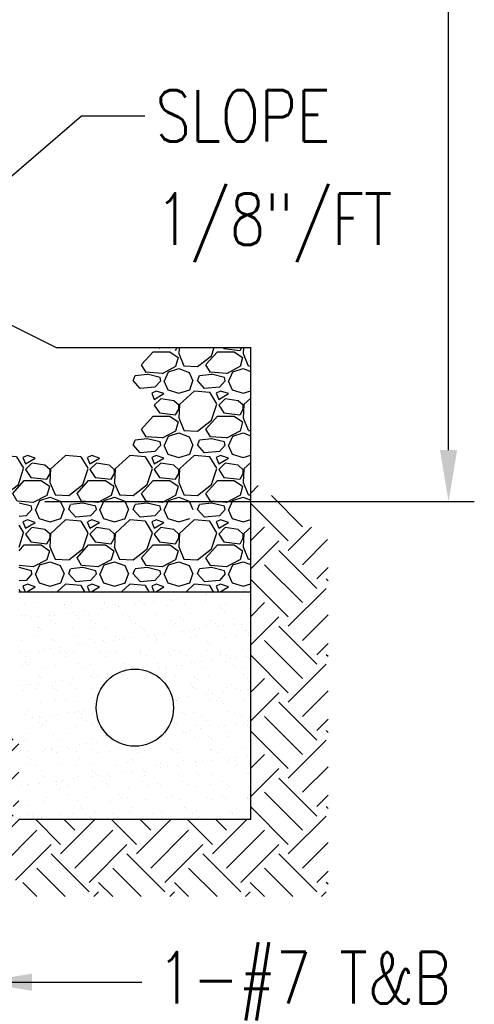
# Model space of a CAD drawing. Header units: inches. Extents: x -9715 to 32893, y -15613 to -1138.
# Tile 183 of 256: x 9309 to 9344, y -5851 to -5774. Entities that reach past the tile are written whole.
import ezdxf

# ---------------------------------------------------------------- set-up
doc = ezdxf.new("R2010")
doc.units = ezdxf.units.IN
doc.header["$MEASUREMENT"] = 0
doc.layers.get('0').update_dxf_attribs({"color": 252})
for name, color, linetype in [('S-ANNO-DIMS', 2, 'Continuous'), ('S-ANNO-TEXT', 2, 'Continuous'), ('S-WALL-PATT', 1, 'Continuous'), ('S-WALL-RTWL', 2, 'Continuous')]:
    doc.layers.add(name, color=color, linetype=linetype)
doc.styles.add('125', font='romans.shx', dxfattribs={"width": 0.8, "height": 2})

# ---------------------------------------------------------------- blocks, each defined once
blk = doc.blocks.new('*X182')
at = {"color": 0}
for p, q in [((2451.3, 1293.76), (2454, 1296.76)), ((2454, 1296.75), (2457.9, 1296.75)), ((2455.33, 1297.75), (2455.5, 1297.5)), ((2457.9, 1296.77), (2459.85, 1295.42)), ((2459.26, 1297.05), (2459.65, 1297.75)), ((2459.98, 1296.33), (2461.18, 1293.48)), ((2460.06, 1297.75), (2459.99, 1296.31)), ((2466.3, 1293.76), (2469, 1296.76)), ((2467.65, 1295.84), (2468.26, 1297.75)), ((2469, 1296.75), (2472.9, 1296.75)), ((2470.33, 1297.75), (2470.5, 1297.5)), ((2470.5, 1297.5), (2474.25, 1297.05)), ((2472.9, 1296.77), (2474.85, 1295.42)), ((2474.26, 1297.05), (2474.65, 1297.75)), ((2474.98, 1296.33), (2476.18, 1293.48)), ((2475.06, 1297.75), (2474.99, 1296.31)), ((2452.37, 1291.94), (2451.32, 1293.74)), ((2459.86, 1295.4), (2459.26, 1293.3)), ((2464.35, 1293.29), (2467.65, 1295.84)), ((2467.37, 1291.94), (2466.32, 1293.74)), ((2474.86, 1295.4), (2474.26, 1293.3)), ((2452.66, 1291.49), (2449.81, 1291.19)), ((2456.1, 1291.67), (2452.35, 1291.97)), ((2455.65, 1290.76), (2452.65, 1291.51)), ((2459.25, 1293.3), (2456.1, 1291.65)), ((2456.69, 1290), (2457.59, 1292.1)), ((2457.6, 1292.1), (2460, 1292.85)), ((2460, 1292.85), (2462.4, 1291.95)), ((2461.2, 1293.45), (2464.35, 1293.3)), ((2462.4, 1291.95), (2463.3, 1290)), ((2467.66, 1291.49), (2464.81, 1291.19)), ((2471.1, 1291.67), (2467.35, 1291.97)), ((2470.65, 1290.76), (2467.65, 1291.51)), ((2474.25, 1293.3), (2471.1, 1291.65)), ((2471.69, 1290), (2472.59, 1292.1)), ((2472.6, 1292.1), (2475, 1292.85)), ((2475, 1292.85), (2476.77, 1292.19)), ((2476.2, 1293.45), (2476.77, 1293.42)), ((2449.35, 1290), (2449.8, 1291.2)), ((2451, 1288.24), (2449.35, 1290.04)), ((2455.8, 1290.01), (2454.45, 1288.51)), ((2455.8, 1289.99), (2455.65, 1290.74)), ((2456.54, 1290), (2457.44, 1287.9)), ((2462.54, 1287.91), (2463.29, 1290.01)), ((2464.35, 1290), (2464.8, 1291.2)), ((2466, 1288.24), (2464.35, 1290.04)), ((2470.8, 1290.01), (2469.45, 1288.51)), ((2470.8, 1289.99), (2470.65, 1290.74)), ((2471.54, 1290), (2472.44, 1287.9)), ((2454.45, 1288.5), (2451, 1288.2)), ((2453.69, 1287.15), (2454.29, 1285.65)), ((2454.75, 1287.6), (2453.7, 1287.15)), ((2454.3, 1285.65), (2456.55, 1287)), ((2456.55, 1287), (2454.75, 1287.6)), ((2457.44, 1287.89), (2459.99, 1287.14)), ((2460, 1287.15), (2462.55, 1287.9)), ((2463.6, 1287.6), (2460.15, 1284.45)), ((2467.2, 1287.29), (2463.6, 1287.59)), ((2469.45, 1288.5), (2466, 1288.2)), ((2468.88, 1284.61), (2467.23, 1287.31)), ((2468.69, 1287.15), (2469.29, 1285.65)), ((2469.75, 1287.6), (2468.7, 1287.15)), ((2469.3, 1285.65), (2471.55, 1287)), ((2471.55, 1287), (2469.75, 1287.6)), ((2472.44, 1287.89), (2474.99, 1287.14)), ((2475, 1287.15), (2476.77, 1287.67)), ((2455.8, 1285.8), (2454.3, 1284.3)), ((2458.81, 1285.35), (2455.81, 1285.8)), ((2460.02, 1284.28), (2458.82, 1285.33)), ((2467.65, 1280.84), (2468.85, 1284.59)), ((2470.8, 1285.8), (2469.3, 1284.3)), ((2473.81, 1285.35), (2470.81, 1285.8)), ((2475.02, 1284.28), (2473.82, 1285.33)), ((2476.77, 1285.93), (2475.15, 1284.45)), ((2454.3, 1284.3), (2455.5, 1282.5)), ((2455.5, 1282.5), (2459.25, 1282.05)), ((2459.26, 1282.05), (2460.01, 1283.4)), ((2460.14, 1284.46), (2459.99, 1281.31)), ((2460, 1283.4), (2460, 1284.3)), ((2469.3, 1284.3), (2470.5, 1282.5)), ((2470.5, 1282.5), (2474.25, 1282.05)), ((2474.26, 1282.05), (2475.01, 1283.4)), ((2475.14, 1284.46), (2474.99, 1281.31)), ((2475, 1283.4), (2475, 1284.3)), ((2451.3, 1278.76), (2454, 1281.76)), ((2454, 1281.75), (2457.9, 1281.75)), ((2457.9, 1281.77), (2459.85, 1280.42)), ((2459.86, 1280.4), (2459.26, 1278.3)), ((2459.98, 1281.33), (2461.18, 1278.48)), ((2464.35, 1278.29), (2467.65, 1280.84)), ((2466.3, 1278.76), (2469, 1281.76)), ((2469, 1281.75), (2472.9, 1281.75)), ((2472.9, 1281.77), (2474.85, 1280.42)), ((2474.86, 1280.4), (2474.26, 1278.3)), ((2474.98, 1281.33), (2476.18, 1278.48)), ((2397.6, 1277.1), (2400, 1277.85)), ((2400, 1277.85), (2402.4, 1276.95)), ((2412.6, 1277.1), (2415, 1277.85)), ((2415, 1277.85), (2417.4, 1276.95)), ((2452.37, 1276.94), (2451.32, 1278.74)), ((2459.25, 1278.3), (2456.1, 1276.65)), ((2457.6, 1277.1), (2460, 1277.85)), ((2460, 1277.85), (2462.4, 1276.95)), ((2461.2, 1278.45), (2464.35, 1278.3)), ((2467.37, 1276.94), (2466.32, 1278.74)), ((2474.25, 1278.3), (2471.1, 1276.65)), ((2472.6, 1277.1), (2475, 1277.85)), ((2475, 1277.85), (2476.77, 1277.19)), ((2476.2, 1278.45), (2476.77, 1278.42)), ((2396.69, 1275), (2397.59, 1277.1)), ((2402.4, 1276.95), (2403.3, 1275)), ((2404.35, 1275), (2404.8, 1276.2)), ((2407.66, 1276.49), (2404.81, 1276.19)), ((2410.65, 1275.76), (2407.65, 1276.51)), ((2410.8, 1274.99), (2410.65, 1275.74)), ((2411.69, 1275), (2412.59, 1277.1)), ((2417.4, 1276.95), (2418.3, 1275)), ((2449.35, 1275), (2449.8, 1276.2)), ((2452.66, 1276.49), (2449.81, 1276.19)), ((2456.1, 1276.67), (2452.35, 1276.97)), ((2455.65, 1275.76), (2452.65, 1276.51)), ((2455.8, 1274.99), (2455.65, 1275.74)), ((2456.69, 1275), (2457.59, 1277.1)), ((2462.4, 1276.95), (2463.3, 1275)), ((2464.35, 1275), (2464.8, 1276.2)), ((2467.66, 1276.49), (2464.81, 1276.19)), ((2471.1, 1276.67), (2467.35, 1276.97)), ((2470.65, 1275.76), (2467.65, 1276.51)), ((2470.8, 1274.99), (2470.65, 1275.74)), ((2471.69, 1275), (2472.59, 1277.1)), ((2396.54, 1275), (2397.44, 1272.9)), ((2402.54, 1272.91), (2403.29, 1275.01)), ((2406, 1273.23), (2404.35, 1275.03)), ((2409.45, 1273.5), (2406, 1273.2)), ((2410.8, 1275.01), (2409.45, 1273.51)), ((2411.54, 1275), (2412.44, 1272.9)), ((2417.54, 1272.91), (2418.29, 1275.01)), ((2451, 1273.24), (2449.35, 1275.04)), ((2454.45, 1273.5), (2451, 1273.2)), ((2455.8, 1275.01), (2454.45, 1273.51)), ((2456.54, 1275), (2457.44, 1272.9)), ((2462.54, 1272.91), (2463.29, 1275.01)), ((2466, 1273.24), (2464.35, 1275.04)), ((2469.45, 1273.5), (2466, 1273.2)), ((2470.8, 1275.01), (2469.45, 1273.51)), ((2471.54, 1275), (2472.44, 1272.9)), ((2395.8, 1270.8), (2394.3, 1269.3)), ((2398.81, 1270.35), (2395.81, 1270.8)), ((2397.44, 1272.89), (2399.99, 1272.14)), ((2400, 1272.15), (2402.55, 1272.9)), ((2403.6, 1272.6), (2400.15, 1269.45)), ((2407.2, 1272.29), (2403.6, 1272.59)), ((2408.88, 1269.61), (2407.23, 1272.31)), ((2408.69, 1272.15), (2409.29, 1270.65)), ((2409.75, 1272.6), (2408.7, 1272.15)), ((2409.3, 1270.65), (2411.55, 1272)), ((2410.8, 1270.8), (2409.3, 1269.3)), ((2411.55, 1272), (2409.75, 1272.6)), ((2413.81, 1270.35), (2410.81, 1270.8)), ((2412.44, 1272.89), (2414.99, 1272.14)), ((2415, 1272.15), (2417.55, 1272.9)), ((2418.6, 1272.6), (2415.15, 1269.45)), ((2422.2, 1272.29), (2418.6, 1272.59)), ((2423.88, 1269.61), (2422.23, 1272.31)), ((2423.69, 1272.15), (2424.29, 1270.65)), ((2424.75, 1272.6), (2423.7, 1272.15)), ((2424.3, 1270.65), (2426.55, 1272)), ((2425.8, 1270.8), (2424.3, 1269.3)), ((2426.55, 1272), (2424.75, 1272.6)), ((2428.81, 1270.35), (2425.81, 1270.8)), ((2433.6, 1272.6), (2430.15, 1269.45)), ((2437.2, 1272.29), (2433.6, 1272.59)), ((2438.88, 1269.61), (2437.23, 1272.31)), ((2438.69, 1272.15), (2439.29, 1270.65)), ((2439.75, 1272.6), (2438.7, 1272.15)), ((2439.3, 1270.65), (2441.55, 1272)), ((2440.8, 1270.8), (2439.3, 1269.3)), ((2441.55, 1272), (2439.75, 1272.6)), ((2443.81, 1270.35), (2440.81, 1270.8)), ((2448.6, 1272.6), (2445.15, 1269.45)), ((2452.2, 1272.29), (2448.6, 1272.59)), ((2453.88, 1269.61), (2452.23, 1272.31)), ((2453.69, 1272.15), (2454.29, 1270.65)), ((2454.75, 1272.6), (2453.7, 1272.15)), ((2454.3, 1270.65), (2456.55, 1272)), ((2455.8, 1270.8), (2454.3, 1269.3)), ((2456.55, 1272), (2454.75, 1272.6)), ((2458.81, 1270.35), (2455.81, 1270.8)), ((2457.44, 1272.89), (2459.99, 1272.14)), ((2460, 1272.15), (2462.55, 1272.9)), ((2463.6, 1272.6), (2460.15, 1269.45)), ((2467.2, 1272.29), (2463.6, 1272.59)), ((2468.88, 1269.61), (2467.23, 1272.31)), ((2468.69, 1272.15), (2469.29, 1270.65)), ((2469.75, 1272.6), (2468.7, 1272.15)), ((2469.3, 1270.65), (2471.55, 1272)), ((2470.8, 1270.8), (2469.3, 1269.3)), ((2471.55, 1272), (2469.75, 1272.6)), ((2473.81, 1270.35), (2470.81, 1270.8)), ((2472.44, 1272.89), (2474.99, 1272.14)), ((2475, 1272.15), (2476.77, 1272.67)), ((2476.77, 1270.93), (2475.15, 1269.45)), ((2394.3, 1269.3), (2395.5, 1267.5)), ((2400.02, 1269.28), (2398.82, 1270.33)), ((2400.14, 1269.46), (2399.99, 1266.31)), ((2400, 1268.4), (2400, 1269.3)), ((2407.65, 1265.84), (2408.85, 1269.59)), ((2409.3, 1269.3), (2410.5, 1267.5)), ((2415.02, 1269.28), (2413.82, 1270.33)), ((2415.14, 1269.46), (2414.99, 1266.31)), ((2415, 1268.4), (2415, 1269.3)), ((2422.65, 1265.84), (2423.85, 1269.59)), ((2424.3, 1269.3), (2425.5, 1267.5)), ((2430.02, 1269.28), (2428.82, 1270.33)), ((2430.14, 1269.46), (2429.99, 1266.31)), ((2430, 1268.4), (2430, 1269.3)), ((2437.65, 1265.84), (2438.85, 1269.59)), ((2439.3, 1269.3), (2440.5, 1267.5)), ((2445.02, 1269.28), (2443.82, 1270.33)), ((2445.14, 1269.46), (2444.99, 1266.31)), ((2445, 1268.4), (2445, 1269.3)), ((2452.65, 1265.84), (2453.85, 1269.59)), ((2454.3, 1269.3), (2455.5, 1267.5)), ((2460.02, 1269.28), (2458.82, 1270.33)), ((2460.14, 1269.46), (2459.99, 1266.31)), ((2460, 1268.4), (2460, 1269.3)), ((2467.65, 1265.84), (2468.85, 1269.59)), ((2469.3, 1269.3), (2470.5, 1267.5)), ((2475.02, 1269.28), (2473.82, 1270.33)), ((2475.14, 1269.46), (2474.99, 1266.31)), ((2475, 1268.4), (2475, 1269.3)), ((2395.5, 1267.5), (2399.25, 1267.05)), ((2399.26, 1267.05), (2400.01, 1268.4)), ((2399.98, 1266.33), (2401.18, 1263.48)), ((2406.3, 1263.76), (2409, 1266.76)), ((2409, 1266.75), (2412.9, 1266.75)), ((2410.5, 1267.5), (2414.25, 1267.05)), ((2412.9, 1266.77), (2414.85, 1265.42)), ((2414.26, 1267.05), (2415.01, 1268.4)), ((2414.98, 1266.33), (2416.18, 1263.48)), ((2421.3, 1263.76), (2424, 1266.76)), ((2424, 1266.75), (2427.9, 1266.75)), ((2425.5, 1267.5), (2429.25, 1267.05)), ((2427.9, 1266.77), (2429.85, 1265.42)), ((2429.26, 1267.05), (2430.01, 1268.4)), ((2429.98, 1266.33), (2431.18, 1263.48)), ((2436.3, 1263.76), (2439, 1266.76)), ((2439, 1266.75), (2442.9, 1266.75)), ((2440.5, 1267.5), (2444.25, 1267.05)), ((2442.9, 1266.77), (2444.85, 1265.42)), ((2444.26, 1267.05), (2445.01, 1268.4)), ((2444.98, 1266.33), (2446.18, 1263.48)), ((2451.3, 1263.76), (2454, 1266.76)), ((2454, 1266.75), (2457.9, 1266.75)), ((2455.5, 1267.5), (2459.25, 1267.05)), ((2457.9, 1266.77), (2459.85, 1265.42)), ((2459.26, 1267.05), (2460.01, 1268.4)), ((2459.98, 1266.33), (2461.18, 1263.48)), ((2466.3, 1263.76), (2469, 1266.76)), ((2469, 1266.75), (2472.9, 1266.75)), ((2470.5, 1267.5), (2474.25, 1267.05)), ((2472.9, 1266.77), (2474.85, 1265.42)), ((2474.26, 1267.05), (2475.01, 1268.4)), ((2474.98, 1266.33), (2476.18, 1263.48)), ((2404.35, 1263.29), (2407.65, 1265.84)), ((2414.86, 1265.4), (2414.26, 1263.3)), ((2419.35, 1263.29), (2422.65, 1265.84)), ((2429.86, 1265.4), (2429.26, 1263.3)), ((2434.35, 1263.29), (2437.65, 1265.84)), ((2444.86, 1265.4), (2444.26, 1263.3)), ((2449.35, 1263.29), (2452.65, 1265.84)), ((2459.86, 1265.4), (2459.26, 1263.3)), ((2464.35, 1263.29), (2467.65, 1265.84)), ((2474.86, 1265.4), (2474.26, 1263.3)), ((2398.19, 1262.28), (2400, 1262.85)), ((2400, 1262.85), (2401.68, 1262.22)), ((2401.2, 1263.45), (2404.35, 1263.3)), ((2407.27, 1262.12), (2406.32, 1263.74)), ((2414.25, 1263.3), (2411.84, 1262.04)), ((2412.56, 1262.03), (2412.59, 1262.1)), ((2412.6, 1262.1), (2415, 1262.85)), ((2415, 1262.85), (2417.4, 1261.95)), ((2416.2, 1263.45), (2419.35, 1263.3)), ((2417.4, 1261.95), (2417.4, 1261.94)), ((2422.37, 1261.94), (2421.32, 1263.74)), ((2426.1, 1261.67), (2422.35, 1261.97)), ((2429.25, 1263.3), (2426.1, 1261.65)), ((2426.69, 1260), (2427.59, 1262.1)), ((2427.6, 1262.1), (2430, 1262.85)), ((2430, 1262.85), (2432.4, 1261.95)), ((2431.2, 1263.45), (2434.35, 1263.3)), ((2432.4, 1261.95), (2433.3, 1260)), ((2437.37, 1261.94), (2436.32, 1263.74)), ((2441.1, 1261.67), (2437.35, 1261.97)), ((2444.25, 1263.3), (2441.1, 1261.65)), ((2441.69, 1260), (2442.59, 1262.1)), ((2442.6, 1262.1), (2445, 1262.85)), ((2445, 1262.85), (2447.4, 1261.95)), ((2446.2, 1263.45), (2449.35, 1263.3)), ((2447.4, 1261.95), (2448.3, 1260)), ((2452.37, 1261.94), (2451.32, 1263.74)), ((2456.1, 1261.67), (2452.35, 1261.97)), ((2459.25, 1263.3), (2456.1, 1261.65)), ((2456.69, 1260), (2457.59, 1262.1)), ((2457.6, 1262.1), (2460, 1262.85)), ((2460, 1262.85), (2462.4, 1261.95)), ((2461.2, 1263.45), (2464.35, 1263.3)), ((2462.4, 1261.95), (2463.3, 1260)), ((2467.37, 1261.94), (2466.32, 1263.74)), ((2471.1, 1261.67), (2467.35, 1261.97)), ((2474.25, 1263.3), (2471.1, 1261.65)), ((2471.69, 1260), (2472.59, 1262.1)), ((2472.6, 1262.1), (2475, 1262.85)), ((2475, 1262.85), (2476.77, 1262.19)), ((2476.2, 1263.45), (2476.77, 1263.42)), ((2425.65, 1260.76), (2422.78, 1261.47)), ((2425.8, 1260.01), (2424.45, 1258.51)), ((2425.8, 1259.99), (2425.65, 1260.74)), ((2426.54, 1260), (2427.44, 1257.9)), ((2432.54, 1257.91), (2433.29, 1260.01)), ((2434.35, 1260), (2434.8, 1261.2)), ((2436, 1258.23), (2434.35, 1260.03)), ((2437.66, 1261.49), (2434.81, 1261.19)), ((2440.65, 1260.76), (2437.65, 1261.51)), ((2440.8, 1260.01), (2439.45, 1258.51)), ((2440.8, 1259.99), (2440.65, 1260.74)), ((2441.54, 1260), (2442.44, 1257.9)), ((2447.54, 1257.91), (2448.29, 1260.01)), ((2449.35, 1260), (2449.8, 1261.2)), ((2451, 1258.23), (2449.35, 1260.03)), ((2452.66, 1261.49), (2449.81, 1261.19)), ((2455.65, 1260.76), (2452.65, 1261.51)), ((2455.8, 1260.01), (2454.45, 1258.51)), ((2455.8, 1259.99), (2455.65, 1260.74)), ((2456.54, 1260), (2457.44, 1257.9)), ((2464.35, 1260), (2464.8, 1261.2)), ((2466, 1258.24), (2464.35, 1260.04)), ((2467.66, 1261.49), (2464.81, 1261.19)), ((2470.65, 1260.76), (2467.65, 1261.51)), ((2470.8, 1260.01), (2469.45, 1258.51)), ((2470.8, 1259.99), (2470.65, 1260.74)), ((2471.54, 1260), (2472.44, 1257.9)), ((2424.45, 1258.5), (2422.78, 1258.36)), ((2423.69, 1257.15), (2424.29, 1255.65)), ((2424.75, 1257.6), (2423.7, 1257.15)), ((2426.55, 1257), (2424.75, 1257.6)), ((2427.44, 1257.89), (2429.99, 1257.14)), ((2430, 1257.15), (2432.55, 1257.9)), ((2433.6, 1257.6), (2430.15, 1254.45)), ((2437.2, 1257.29), (2433.6, 1257.59)), ((2439.45, 1258.5), (2436, 1258.2)), ((2438.88, 1254.61), (2437.23, 1257.31)), ((2438.69, 1257.15), (2439.29, 1255.65)), ((2439.75, 1257.6), (2438.7, 1257.15)), ((2441.55, 1257), (2439.75, 1257.6)), ((2442.44, 1257.89), (2444.99, 1257.14)), ((2445, 1257.15), (2447.55, 1257.9)), ((2448.6, 1257.6), (2445.15, 1254.45)), ((2452.2, 1257.29), (2448.6, 1257.59)), ((2454.45, 1258.5), (2451, 1258.2)), ((2453.88, 1254.61), (2452.23, 1257.31)), ((2453.69, 1257.15), (2454.29, 1255.65)), ((2454.75, 1257.6), (2453.7, 1257.15)), ((2456.55, 1257), (2454.75, 1257.6)), ((2457.44, 1257.89), (2459.99, 1257.14)), ((2460, 1257.15), (2462.55, 1257.9)), ((2463.6, 1257.6), (2460.15, 1254.45)), ((2467.2, 1257.29), (2463.6, 1257.59)), ((2469.45, 1258.5), (2466, 1258.2)), ((2468.88, 1254.61), (2467.23, 1257.31)), ((2468.69, 1257.15), (2469.29, 1255.65)), ((2469.75, 1257.6), (2468.7, 1257.15)), ((2471.55, 1257), (2469.75, 1257.6)), ((2472.44, 1257.89), (2474.99, 1257.14)), ((2475, 1257.15), (2476.77, 1257.67)), ((2423.88, 1254.61), (2422.78, 1256.39)), ((2424.3, 1255.65), (2426.55, 1257)), ((2425.8, 1255.8), (2424.3, 1254.3)), ((2428.81, 1255.35), (2425.81, 1255.8)), ((2430.02, 1254.28), (2428.82, 1255.33)), ((2439.3, 1255.65), (2441.55, 1257)), ((2440.8, 1255.8), (2439.3, 1254.3)), ((2443.81, 1255.35), (2440.81, 1255.8)), ((2445.02, 1254.28), (2443.82, 1255.33)), ((2454.3, 1255.65), (2456.55, 1257)), ((2455.8, 1255.8), (2454.3, 1254.3)), ((2458.81, 1255.35), (2455.81, 1255.8)), ((2460.02, 1254.28), (2458.82, 1255.33)), ((2469.3, 1255.65), (2471.55, 1257)), ((2470.8, 1255.8), (2469.3, 1254.3)), ((2473.81, 1255.35), (2470.81, 1255.8)), ((2475.02, 1254.28), (2473.82, 1255.33)), ((2476.77, 1255.93), (2475.15, 1254.45)), ((2422.78, 1251.26), (2423.85, 1254.59)), ((2424.3, 1254.3), (2425.5, 1252.5)), ((2425.5, 1252.5), (2429.25, 1252.05)), ((2429.26, 1252.05), (2430.01, 1253.4)), ((2430.14, 1254.46), (2429.99, 1251.31)), ((2430, 1253.4), (2430, 1254.3)), ((2437.65, 1250.84), (2438.85, 1254.59)), ((2439.3, 1254.3), (2440.5, 1252.5)), ((2440.5, 1252.5), (2444.25, 1252.05)), ((2444.26, 1252.05), (2445.01, 1253.4)), ((2445.14, 1254.46), (2444.99, 1251.31)), ((2445, 1253.4), (2445, 1254.3)), ((2452.65, 1250.84), (2453.85, 1254.59)), ((2454.3, 1254.3), (2455.5, 1252.5)), ((2455.5, 1252.5), (2459.25, 1252.05)), ((2459.26, 1252.05), (2460.01, 1253.4)), ((2460.14, 1254.46), (2459.99, 1251.31)), ((2460, 1253.4), (2460, 1254.3)), ((2467.65, 1250.84), (2468.85, 1254.59)), ((2469.3, 1254.3), (2470.5, 1252.5)), ((2470.5, 1252.5), (2474.25, 1252.05)), ((2474.26, 1252.05), (2475.01, 1253.4)), ((2475.14, 1254.46), (2474.99, 1251.31)), ((2475, 1253.4), (2475, 1254.3)), ((2422.78, 1250.41), (2424, 1251.76)), ((2424, 1251.75), (2427.9, 1251.75)), ((2427.9, 1251.77), (2429.85, 1250.42)), ((2429.86, 1250.4), (2429.26, 1248.3)), ((2429.98, 1251.33), (2431.18, 1248.48)), ((2434.35, 1248.29), (2437.65, 1250.84)), ((2436.3, 1248.76), (2439, 1251.76)), ((2439, 1251.75), (2442.9, 1251.75)), ((2442.9, 1251.77), (2444.85, 1250.42)), ((2444.86, 1250.4), (2444.26, 1248.3)), ((2444.98, 1251.33), (2446.18, 1248.48)), ((2449.35, 1248.29), (2452.65, 1250.84)), ((2451.3, 1248.76), (2454, 1251.76)), ((2454, 1251.75), (2457.9, 1251.75)), ((2457.9, 1251.77), (2459.85, 1250.42)), ((2459.86, 1250.4), (2459.26, 1248.3)), ((2459.98, 1251.33), (2461.18, 1248.48)), ((2464.35, 1248.29), (2467.65, 1250.84)), ((2466.3, 1248.76), (2469, 1251.76)), ((2469, 1251.75), (2472.9, 1251.75)), ((2472.9, 1251.77), (2474.85, 1250.42)), ((2474.86, 1250.4), (2474.26, 1248.3)), ((2474.98, 1251.33), (2476.18, 1248.48)), ((2429.25, 1248.3), (2426.1, 1246.65)), ((2427.6, 1247.1), (2430, 1247.85)), ((2430, 1247.85), (2432.4, 1246.95)), ((2431.2, 1248.45), (2434.35, 1248.3)), ((2437.37, 1246.94), (2436.32, 1248.74)), ((2444.25, 1248.3), (2441.1, 1246.65)), ((2442.6, 1247.1), (2445, 1247.85)), ((2445, 1247.85), (2447.4, 1246.95)), ((2446.2, 1248.45), (2449.35, 1248.3)), ((2452.37, 1246.94), (2451.32, 1248.74)), ((2459.25, 1248.3), (2456.1, 1246.65)), ((2457.6, 1247.1), (2460, 1247.85)), ((2460, 1247.85), (2462.4, 1246.95)), ((2461.2, 1248.45), (2464.35, 1248.3)), ((2467.37, 1246.94), (2466.32, 1248.74)), ((2474.25, 1248.3), (2471.1, 1246.65)), ((2472.6, 1247.1), (2475, 1247.85)), ((2475, 1247.85), (2476.77, 1247.19)), ((2476.2, 1248.45), (2476.77, 1248.42)), ((2426.1, 1246.67), (2422.78, 1246.93)), ((2425.65, 1245.76), (2422.78, 1246.47)), ((2425.8, 1244.99), (2425.65, 1245.74)), ((2426.69, 1245), (2427.59, 1247.1)), ((2432.4, 1246.95), (2433.3, 1245)), ((2434.35, 1245), (2434.8, 1246.2)), ((2437.66, 1246.49), (2434.81, 1246.19)), ((2441.1, 1246.67), (2437.35, 1246.97)), ((2440.65, 1245.76), (2437.65, 1246.51)), ((2440.8, 1244.99), (2440.65, 1245.74)), ((2441.69, 1245), (2442.59, 1247.1)), ((2447.4, 1246.95), (2448.3, 1245)), ((2449.35, 1245), (2449.8, 1246.2)), ((2452.66, 1246.49), (2449.81, 1246.19)), ((2456.1, 1246.67), (2452.35, 1246.97)), ((2455.65, 1245.76), (2452.65, 1246.51)), ((2455.8, 1244.99), (2455.65, 1245.74)), ((2456.69, 1245), (2457.59, 1247.1)), ((2462.4, 1246.95), (2463.3, 1245)), ((2464.35, 1245), (2464.8, 1246.2)), ((2467.66, 1246.49), (2464.81, 1246.19)), ((2471.1, 1246.67), (2467.35, 1246.97)), ((2470.65, 1245.76), (2467.65, 1246.51)), ((2470.8, 1244.99), (2470.65, 1245.74)), ((2471.69, 1245), (2472.59, 1247.1)), ((2424.45, 1243.5), (2422.78, 1243.36)), ((2425.8, 1245.01), (2424.45, 1243.51)), ((2426.54, 1245), (2427.44, 1242.9)), ((2432.54, 1242.91), (2433.29, 1245.01)), ((2436, 1243.23), (2434.35, 1245.03)), ((2439.45, 1243.5), (2436, 1243.2)), ((2440.8, 1245.01), (2439.45, 1243.51)), ((2441.54, 1245), (2442.44, 1242.9)), ((2447.54, 1242.91), (2448.29, 1245.01)), ((2451, 1243.23), (2449.35, 1245.03)), ((2454.45, 1243.5), (2451, 1243.2)), ((2455.8, 1245.01), (2454.45, 1243.51)), ((2456.54, 1245), (2457.44, 1242.9)), ((2462.54, 1242.91), (2463.29, 1245.01)), ((2466, 1243.23), (2464.35, 1245.03)), ((2469.45, 1243.5), (2466, 1243.2)), ((2470.8, 1245.01), (2469.45, 1243.51)), ((2471.54, 1245), (2472.44, 1242.9)), ((2423.12, 1240.84), (2422.78, 1241.39)), ((2423.69, 1242.15), (2424.22, 1240.84)), ((2424.75, 1242.6), (2423.7, 1242.15)), ((2424.62, 1240.84), (2426.55, 1242)), ((2426.55, 1242), (2424.75, 1242.6)), ((2427.44, 1242.89), (2429.99, 1242.14)), ((2430, 1242.15), (2432.55, 1242.9)), ((2433.6, 1242.6), (2431.68, 1240.84)), ((2437.2, 1242.29), (2433.6, 1242.59)), ((2438.12, 1240.84), (2437.23, 1242.31)), ((2438.69, 1242.15), (2439.22, 1240.84)), ((2439.75, 1242.6), (2438.7, 1242.15)), ((2439.62, 1240.84), (2441.55, 1242)), ((2441.55, 1242), (2439.75, 1242.6)), ((2442.44, 1242.89), (2444.99, 1242.14)), ((2445, 1242.15), (2447.55, 1242.9)), ((2448.6, 1242.6), (2446.68, 1240.84)), ((2452.2, 1242.29), (2448.6, 1242.59)), ((2453.12, 1240.84), (2452.23, 1242.31)), ((2453.69, 1242.15), (2454.22, 1240.84)), ((2454.75, 1242.6), (2453.7, 1242.15)), ((2454.62, 1240.84), (2456.55, 1242)), ((2456.55, 1242), (2454.75, 1242.6)), ((2457.44, 1242.89), (2459.99, 1242.14)), ((2460, 1242.15), (2462.55, 1242.9)), ((2463.6, 1242.6), (2461.68, 1240.84)), ((2467.2, 1242.29), (2463.6, 1242.59)), ((2468.12, 1240.84), (2467.23, 1242.31)), ((2468.69, 1242.15), (2469.22, 1240.84)), ((2469.75, 1242.6), (2468.7, 1242.15)), ((2469.62, 1240.84), (2471.55, 1242)), ((2471.55, 1242), (2469.75, 1242.6)), ((2472.44, 1242.89), (2474.99, 1242.14)), ((2475, 1242.15), (2476.77, 1242.67)), ((2476.77, 1240.93), (2476.68, 1240.84))]:
    blk.add_line(p, q, dxfattribs=at)
blk = doc.blocks.new('*X180')
at = {"color": 0}
for p, q in [((762.46, 550.33), (764.22, 552.09)), ((774.5, 542.48), (767.27, 549.72)), ((771.19, 539.17), (762.46, 547.9)), ((762.46, 539.28), (765.66, 542.48)), ((771.19, 536.96), (776.64, 542.41)), ((762.46, 532.65), (768.98, 539.17)), ((774.5, 533.64), (780.36, 539.51)), ((777.82, 528.12), (768.98, 536.96)), ((774.5, 524.81), (765.66, 533.64)), ((777.82, 530.33), (780.46, 532.97)), ((771.19, 521.49), (762.46, 530.22)), ((780.46, 529.9), (780.03, 530.33)), ((771.19, 519.28), (780.03, 528.12)), ((762.46, 521.6), (765.66, 524.81)), ((762.46, 514.97), (768.98, 521.49)), ((774.5, 515.97), (780.46, 521.92)), ((777.82, 510.44), (768.98, 519.28)), ((774.5, 507.13), (765.66, 515.97)), ((777.82, 512.65), (780.46, 515.29)), ((771.19, 503.81), (762.46, 512.54)), ((780.46, 512.22), (780.03, 512.65)), ((771.19, 501.6), (780.03, 510.44)), ((762.46, 503.92), (765.66, 507.13)), ((762.46, 497.29), (768.98, 503.81)), ((774.5, 498.29), (780.46, 504.24)), ((777.82, 492.77), (768.98, 501.6)), ((774.5, 489.45), (765.66, 498.29)), ((777.82, 494.97), (780.46, 497.62)), ((682.8, 486.14), (674.61, 494.32)), ((686.11, 489.45), (681.24, 494.32)), ((689.43, 492.77), (687.87, 494.32)), ((700.48, 486.14), (692.29, 494.32)), ((703.79, 489.45), (698.92, 494.32)), ((707.11, 492.77), (705.55, 494.32)), ((771.19, 486.14), (762.46, 494.87)), ((780.46, 494.54), (780.03, 494.97)), ((673.67, 492.47), (673.96, 492.77)), ((682.8, 483.93), (691.64, 492.77)), ((700.48, 483.93), (708.46, 491.91)), ((771.19, 483.93), (780.03, 492.77)), ((677.06, 489.24), (677.28, 489.45)), ((686.11, 480.61), (694.95, 489.45)), ((762.46, 486.24), (765.66, 489.45)), ((774.5, 480.61), (780.46, 486.57)), ((680.46, 486), (680.59, 486.14)), ((689.51, 477.37), (698.27, 486.14)), ((703.79, 480.61), (708.46, 485.28)), ((762.46, 479.62), (768.98, 486.14)), ((707.11, 475.09), (698.27, 483.93)), ((777.82, 475.09), (768.98, 483.93)), ((703.79, 471.77), (694.95, 480.61)), ((774.5, 471.77), (765.66, 480.61)), ((777.82, 477.3), (780.46, 479.94)), ((700.48, 468.46), (691.64, 477.3)), ((707.11, 477.3), (708.46, 478.65)), ((771.19, 468.46), (762.46, 477.19)), ((780.46, 476.87), (780.03, 477.3)), ((771.19, 466.25), (780.03, 475.09)), ((700.82, 466.59), (708.55, 474.32)), ((718.16, 468.46), (712.29, 474.32)), ((718.16, 466.25), (726.23, 474.32)), ((721.47, 471.77), (718.92, 474.32)), ((735.83, 468.46), (729.97, 474.32)), ((735.83, 466.25), (743.91, 474.32)), ((739.15, 471.77), (736.6, 474.32)), ((753.51, 468.46), (747.64, 474.32)), ((753.51, 466.25), (761.59, 474.32)), ((756.83, 471.77), (754.27, 474.32)), ((704.22, 463.36), (712.63, 471.77)), ((721.47, 462.93), (730.31, 471.77)), ((739.15, 462.93), (747.99, 471.77)), ((756.83, 462.93), (765.66, 471.77)), ((707.61, 460.12), (715.95, 468.46)), ((724.78, 459.62), (733.62, 468.46)), ((742.46, 459.62), (751.3, 468.46)), ((760.14, 459.62), (768.98, 468.46)), ((774.5, 462.93), (780.46, 468.89)), ((724.78, 457.41), (715.95, 466.25)), ((742.46, 457.41), (733.62, 466.25)), ((760.14, 457.41), (751.3, 466.25)), ((777.82, 457.41), (768.98, 466.25)), ((719.24, 456.32), (712.63, 462.93)), ((736.92, 456.32), (730.31, 462.93)), ((754.6, 456.32), (747.99, 462.93)), ((772.27, 456.32), (765.66, 462.93)), ((777.82, 459.62), (780.46, 462.26)), ((712.61, 456.32), (709.32, 459.62)), ((730.29, 456.32), (726.99, 459.62)), ((747.97, 456.32), (744.67, 459.62)), ((765.64, 456.32), (762.35, 459.62)), ((780.46, 459.19), (780.03, 459.62)), ((725.91, 456.32), (726.99, 457.41)), ((743.59, 456.32), (744.67, 457.41)), ((761.26, 456.32), (762.35, 457.41)), ((778.94, 456.32), (780.03, 457.41))]:
    blk.add_line(p, q, dxfattribs=at)
blk = doc.blocks.new('*X179')
at = {"color": 0}
for p, q in [((1605.82, 1249.36), (1605.82, 1249.36)), ((1617.45, 1249.61), (1617.45, 1249.61)), ((1629.46, 1249.5), (1629.46, 1249.5)), ((1630.01, 1249), (1630.01, 1249)), ((1633.24, 1248.09), (1633.24, 1248.09)), ((1634.8, 1248.3), (1634.8, 1248.3)), ((1637.24, 1248.62), (1637.24, 1248.62)), ((1641.32, 1249.15), (1641.32, 1249.15)), ((1641.64, 1249.24), (1641.64, 1249.24)), ((1642.88, 1249.36), (1642.88, 1249.36)), ((1645.32, 1249.68), (1645.32, 1249.68)), ((1649.56, 1247.97), (1649.56, 1247.97)), ((1599.21, 1246.97), (1599.21, 1246.97)), ((1602.3, 1247.26), (1602.3, 1247.26)), ((1608.43, 1246.97), (1608.43, 1246.97)), ((1608.55, 1246.99), (1608.55, 1246.99)), ((1610.15, 1247.36), (1610.15, 1247.36)), ((1617.09, 1245.97), (1617.09, 1245.97)), ((1617.82, 1247.33), (1617.82, 1247.33)), ((1617.89, 1247), (1617.89, 1247)), ((1618.65, 1246.17), (1618.65, 1246.17)), ((1620.44, 1246.87), (1620.44, 1246.87)), ((1620.99, 1246.36), (1620.99, 1246.36)), ((1621.09, 1246.49), (1621.09, 1246.49)), ((1625.17, 1247.03), (1625.17, 1247.03)), ((1625.93, 1247.62), (1625.93, 1247.62)), ((1626.73, 1247.23), (1626.73, 1247.23)), ((1627.24, 1247.02), (1627.24, 1247.02)), ((1629.17, 1247.55), (1629.17, 1247.55)), ((1632.62, 1246.6), (1632.62, 1246.6)), ((1633.78, 1247.72), (1633.78, 1247.72)), ((1636.58, 1247.04), (1636.58, 1247.04)), ((1641.45, 1247.68), (1641.45, 1247.68)), ((1644.62, 1246.5), (1644.62, 1246.5)), ((1645.18, 1245.99), (1645.18, 1245.99)), ((1645.92, 1247.05), (1645.92, 1247.05)), ((1598.43, 1244.29), (1598.43, 1244.29)), ((1599.42, 1244.34), (1599.42, 1244.34)), ((1600.94, 1243.84), (1600.94, 1243.84)), ((1602.5, 1244.04), (1602.5, 1244.04)), ((1604.94, 1244.37), (1604.94, 1244.37)), ((1606.1, 1244.26), (1606.1, 1244.26)), ((1609.02, 1244.9), (1609.02, 1244.9)), ((1610.58, 1245.11), (1610.58, 1245.11)), ((1611.42, 1244.24), (1611.42, 1244.24)), ((1611.97, 1243.73), (1611.97, 1243.73)), ((1613.02, 1245.43), (1613.02, 1245.43)), ((1614.21, 1244.55), (1614.21, 1244.55)), ((1622.06, 1244.65), (1622.06, 1244.65)), ((1623.6, 1243.97), (1623.6, 1243.97)), ((1629.73, 1244.61), (1629.73, 1244.61)), ((1635.61, 1243.87), (1635.61, 1243.87)), ((1636.16, 1243.36), (1636.16, 1243.36)), ((1637.84, 1244.9), (1637.84, 1244.9)), ((1642.53, 1243.25), (1642.53, 1243.25)), ((1645.69, 1245), (1645.69, 1245)), ((1647.79, 1243.6), (1647.79, 1243.6)), ((1651.87, 1243.27), (1651.87, 1243.27)), ((1602.4, 1241.6), (1602.4, 1241.6)), ((1602.49, 1241.48), (1602.49, 1241.48)), ((1602.95, 1241.1), (1602.95, 1241.1)), ((1605.16, 1243.18), (1605.16, 1243.18)), ((1606.42, 1242.37), (1606.42, 1242.37)), ((1610.34, 1241.58), (1610.34, 1241.58)), ((1614.5, 1243.2), (1614.5, 1243.2)), ((1614.58, 1241.34), (1614.58, 1241.34)), ((1615.76, 1242.39), (1615.76, 1242.39)), ((1618.01, 1241.54), (1618.01, 1241.54)), ((1623.84, 1243.21), (1623.84, 1243.21)), ((1625.11, 1242.41), (1625.11, 1242.41)), ((1626.12, 1241.84), (1626.12, 1241.84)), ((1626.59, 1241.24), (1626.59, 1241.24)), ((1633.18, 1243.23), (1633.18, 1243.23)), ((1633.97, 1241.94), (1633.97, 1241.94)), ((1634.45, 1242.43), (1634.45, 1242.43)), ((1638.77, 1240.97), (1638.77, 1240.97)), ((1640.01, 1241.21), (1640.01, 1241.21)), ((1641.64, 1241.9), (1641.64, 1241.9)), ((1643.79, 1242.44), (1643.79, 1242.44)), ((1644.08, 1241.75), (1644.08, 1241.75)), ((1645.64, 1241.96), (1645.64, 1241.96)), ((1648.08, 1242.28), (1648.08, 1242.28)), ((1649.74, 1242.19), (1649.74, 1242.19)), ((1601.63, 1239.46), (1601.63, 1239.46)), ((1605.56, 1238.71), (1605.56, 1238.71)), ((1610.97, 1239.47), (1610.97, 1239.47)), ((1614.39, 1238.77), (1614.39, 1238.77)), ((1620.32, 1239.49), (1620.32, 1239.49)), ((1621.42, 1238.77), (1621.42, 1238.77)), ((1622.25, 1238.87), (1622.25, 1238.87)), ((1623.86, 1239.09), (1623.86, 1239.09)), ((1627.14, 1240.73), (1627.14, 1240.73)), ((1627.93, 1239.62), (1627.93, 1239.62)), ((1629.49, 1239.83), (1629.49, 1239.83)), ((1629.66, 1239.51), (1629.66, 1239.51)), ((1629.92, 1238.83), (1629.92, 1238.83)), ((1631.93, 1240.15), (1631.93, 1240.15)), ((1636.01, 1240.69), (1636.01, 1240.69)), ((1637.57, 1240.89), (1637.57, 1240.89)), ((1638.02, 1239.12), (1638.02, 1239.12)), ((1639, 1239.52), (1639, 1239.52)), ((1645.88, 1239.22), (1645.88, 1239.22)), ((1648.34, 1239.54), (1648.34, 1239.54)), ((1650.77, 1240.87), (1650.77, 1240.87)), ((1651.33, 1240.36), (1651.33, 1240.36)), ((1598.62, 1238.51), (1598.62, 1238.51)), ((1603.71, 1236.44), (1603.71, 1236.44)), ((1605.27, 1236.64), (1605.27, 1236.64)), ((1606.29, 1238.48), (1606.29, 1238.48)), ((1607.71, 1236.96), (1607.71, 1236.96)), ((1611.78, 1237.5), (1611.78, 1237.5)), ((1613.34, 1237.7), (1613.34, 1237.7)), ((1615.78, 1238.03), (1615.78, 1238.03)), ((1617.57, 1238.6), (1617.57, 1238.6)), ((1618.12, 1238.1), (1618.12, 1238.1)), ((1619.86, 1238.56), (1619.86, 1238.56)), ((1629.75, 1238.34), (1629.75, 1238.34)), ((1641.75, 1238.23), (1641.75, 1238.23)), ((1642.31, 1237.73), (1642.31, 1237.73)), ((1649.93, 1236.41), (1649.93, 1236.41)), ((1598.24, 1235.65), (1598.24, 1235.65)), ((1599.5, 1234.85), (1599.5, 1234.85)), ((1599.63, 1235.9), (1599.63, 1235.9)), ((1602.67, 1235.7), (1602.67, 1235.7)), ((1607.58, 1235.67), (1607.58, 1235.67)), ((1608.55, 1235.97), (1608.55, 1235.97)), ((1608.84, 1234.86), (1608.84, 1234.86)), ((1609.1, 1235.46), (1609.1, 1235.46)), ((1610.53, 1235.8), (1610.53, 1235.8)), ((1616.92, 1235.69), (1616.92, 1235.69)), ((1618.19, 1234.88), (1618.19, 1234.88)), ((1618.2, 1235.76), (1618.2, 1235.76)), ((1620.73, 1235.7), (1620.73, 1235.7)), ((1626.26, 1235.7), (1626.26, 1235.7)), ((1626.3, 1236.06), (1626.3, 1236.06)), ((1627.53, 1234.9), (1627.53, 1234.9)), ((1632.74, 1235.6), (1632.74, 1235.6)), ((1633.29, 1235.09), (1633.29, 1235.09)), ((1634.16, 1236.16), (1634.16, 1236.16)), ((1635.61, 1235.72), (1635.61, 1235.72)), ((1636.87, 1234.91), (1636.87, 1234.91)), ((1641.83, 1236.12), (1641.83, 1236.12)), ((1644.92, 1235.34), (1644.92, 1235.34)), ((1644.95, 1235.74), (1644.95, 1235.74)), ((1646.21, 1234.93), (1646.21, 1234.93)), ((1646.85, 1234.35), (1646.85, 1234.35)), ((1648.41, 1234.55), (1648.41, 1234.55)), ((1650.85, 1234.87), (1650.85, 1234.87)), ((1598.81, 1232.73), (1598.81, 1232.73)), ((1599.53, 1233.34), (1599.53, 1233.34)), ((1600.09, 1232.83), (1600.09, 1232.83)), ((1604.06, 1231.94), (1604.06, 1231.94)), ((1606.48, 1232.7), (1606.48, 1232.7)), ((1611.71, 1233.07), (1611.71, 1233.07)), ((1613.4, 1231.96), (1613.4, 1231.96)), ((1614.58, 1232.99), (1614.58, 1232.99)), ((1622.44, 1233.09), (1622.44, 1233.09)), ((1622.74, 1231.98), (1622.74, 1231.98)), ((1623.72, 1232.97), (1623.72, 1232.97)), ((1624.27, 1232.46), (1624.27, 1232.46)), ((1630.11, 1233.05), (1630.11, 1233.05)), ((1630.7, 1232.22), (1630.7, 1232.22)), ((1632.08, 1231.99), (1632.08, 1231.99)), ((1632.26, 1232.43), (1632.26, 1232.43)), ((1634.7, 1232.75), (1634.7, 1232.75)), ((1635.9, 1232.7), (1635.9, 1232.7)), ((1638.21, 1233.34), (1638.21, 1233.34)), ((1638.77, 1233.28), (1638.77, 1233.28)), ((1640.33, 1233.49), (1640.33, 1233.49)), ((1641.43, 1232.01), (1641.43, 1232.01)), ((1642.77, 1233.81), (1642.77, 1233.81)), ((1646.07, 1233.44), (1646.07, 1233.44)), ((1647.9, 1232.6), (1647.9, 1232.6)), ((1648.46, 1232.09), (1648.46, 1232.09)), ((1650.77, 1232.03), (1650.77, 1232.03)), ((1602.7, 1230.44), (1602.7, 1230.44)), ((1602.86, 1229.92), (1602.86, 1229.92)), ((1610.47, 1229.56), (1610.47, 1229.56)), ((1610.72, 1230.02), (1610.72, 1230.02)), ((1614.55, 1230.1), (1614.55, 1230.1)), ((1614.7, 1230.33), (1614.7, 1230.33)), ((1615.25, 1229.83), (1615.25, 1229.83)), ((1616.11, 1230.3), (1616.11, 1230.3)), ((1618.39, 1229.98), (1618.39, 1229.98)), ((1618.55, 1230.62), (1618.55, 1230.62)), ((1626.62, 1231.69), (1626.62, 1231.69)), ((1634.35, 1230.38), (1634.35, 1230.38)), ((1638.89, 1229.97), (1638.89, 1229.97)), ((1642.02, 1230.34), (1642.02, 1230.34)), ((1650.12, 1230.63), (1650.12, 1230.63)), ((1651.07, 1229.7), (1651.07, 1229.7)), ((1598.4, 1227.97), (1598.4, 1227.97)), ((1599.96, 1228.17), (1599.96, 1228.17)), ((1600.66, 1228.14), (1600.66, 1228.14)), ((1601.92, 1227.33), (1601.92, 1227.33)), ((1602.4, 1228.5), (1602.4, 1228.5)), ((1605.68, 1227.7), (1605.68, 1227.7)), ((1606.23, 1227.2), (1606.23, 1227.2)), ((1606.47, 1229.03), (1606.47, 1229.03)), ((1608.03, 1229.24), (1608.03, 1229.24)), ((1610, 1228.16), (1610, 1228.16)), ((1611.27, 1227.35), (1611.27, 1227.35)), ((1614.77, 1227.21), (1614.77, 1227.21)), ((1638.03, 1228.21), (1638.03, 1228.21)), ((1638.4, 1227.56), (1638.4, 1227.56)), ((1639.29, 1227.4), (1639.29, 1227.4)), ((1639.44, 1229.46), (1639.44, 1229.46)), ((1646.26, 1227.66), (1646.26, 1227.66)), ((1647.37, 1228.22), (1647.37, 1228.22)), ((1648.64, 1227.42), (1648.64, 1227.42)), ((1599, 1226.95), (1599, 1226.95)), ((1606.67, 1226.92), (1606.67, 1226.92)), ((1635.03, 1225.02), (1635.03, 1225.02)), ((1637.46, 1225.34), (1637.46, 1225.34)), ((1641.54, 1225.88), (1641.54, 1225.88)), ((1642.05, 1227.07), (1642.05, 1227.07)), ((1643.1, 1226.09), (1643.1, 1226.09)), ((1645.54, 1226.41), (1645.54, 1226.41)), ((1649.61, 1226.94), (1649.61, 1226.94)), ((1651.18, 1227.15), (1651.18, 1227.15)), ((1603.05, 1224.14), (1603.05, 1224.14)), ((1606.48, 1224.43), (1606.48, 1224.43)), ((1608.84, 1224.8), (1608.84, 1224.8)), ((1610.91, 1224.24), (1610.91, 1224.24)), ((1615.82, 1224.45), (1615.82, 1224.45)), ((1634.51, 1224.48), (1634.51, 1224.48)), ((1634.53, 1224.6), (1634.53, 1224.6)), ((1642.21, 1224.56), (1642.21, 1224.56)), ((1643.85, 1224.5), (1643.85, 1224.5)), ((1645.03, 1224.33), (1645.03, 1224.33)), ((1645.59, 1223.83), (1645.59, 1223.83)), ((1650.31, 1224.85), (1650.31, 1224.85)), ((1599.18, 1221.17), (1599.18, 1221.17)), ((1599.83, 1222.17), (1599.83, 1222.17)), ((1601.16, 1220.57), (1601.16, 1220.57)), ((1602.72, 1220.77), (1602.72, 1220.77)), ((1603.08, 1220.63), (1603.08, 1220.63)), ((1605.16, 1221.09), (1605.16, 1221.09)), ((1606.86, 1221.14), (1606.86, 1221.14)), ((1609.24, 1221.63), (1609.24, 1221.63)), ((1610.8, 1221.83), (1610.8, 1221.83)), ((1611.83, 1222.07), (1611.83, 1222.07)), ((1612.38, 1221.56), (1612.38, 1221.56)), ((1612.42, 1220.64), (1612.42, 1220.64)), ((1613.24, 1222.16), (1613.24, 1222.16)), ((1614.96, 1221.43), (1614.96, 1221.43)), ((1636.02, 1221.7), (1636.02, 1221.7)), ((1636.57, 1221.19), (1636.57, 1221.19)), ((1638.59, 1221.78), (1638.59, 1221.78)), ((1640.45, 1220.69), (1640.45, 1220.69)), ((1646.44, 1221.88), (1646.44, 1221.88)), ((1648.2, 1221.43), (1648.2, 1221.43)), ((1649.79, 1220.71), (1649.79, 1220.71)), ((1602.81, 1219.43), (1602.81, 1219.43)), ((1603.24, 1218.36), (1603.24, 1218.36)), ((1603.36, 1218.93), (1603.36, 1218.93)), ((1604.35, 1219.82), (1604.35, 1219.82)), ((1611.09, 1218.46), (1611.09, 1218.46)), ((1613.69, 1219.84), (1613.69, 1219.84)), ((1614.99, 1219.17), (1614.99, 1219.17)), ((1634.72, 1218.81), (1634.72, 1218.81)), ((1639.18, 1218.8), (1639.18, 1218.8)), ((1641.72, 1219.89), (1641.72, 1219.89)), ((1642.4, 1218.78), (1642.4, 1218.78)), ((1644.3, 1218.48), (1644.3, 1218.48)), ((1645.87, 1218.68), (1645.87, 1218.68)), ((1648.31, 1219), (1648.31, 1219)), ((1650.5, 1219.07), (1650.5, 1219.07)), ((1651.06, 1219.91), (1651.06, 1219.91)), ((1651.18, 1218.7), (1651.18, 1218.7)), ((1651.74, 1218.19), (1651.74, 1218.19)), ((1599.56, 1216.9), (1599.56, 1216.9)), ((1605.97, 1216.54), (1605.97, 1216.54)), ((1608.9, 1216.92), (1608.9, 1216.92)), ((1617.98, 1216.43), (1617.98, 1216.43)), ((1618.53, 1215.93), (1618.53, 1215.93)), ((1632.15, 1216.88), (1632.15, 1216.88)), ((1636.23, 1217.41), (1636.23, 1217.41)), ((1636.93, 1216.97), (1636.93, 1216.97)), ((1637.79, 1217.62), (1637.79, 1217.62)), ((1638.78, 1216), (1638.78, 1216)), ((1640.23, 1217.94), (1640.23, 1217.94)), ((1642.16, 1216.06), (1642.16, 1216.06)), ((1646.27, 1216.99), (1646.27, 1216.99)), ((1646.63, 1216.1), (1646.63, 1216.1)), ((1599.37, 1215.39), (1599.37, 1215.39)), ((1607.05, 1215.35), (1607.05, 1215.35)), ((1607.93, 1213.69), (1607.93, 1213.69)), ((1608.96, 1213.8), (1608.96, 1213.8)), ((1612, 1214.23), (1612, 1214.23)), ((1613.57, 1214.43), (1613.57, 1214.43)), ((1615.15, 1215.65), (1615.15, 1215.65)), ((1616, 1214.75), (1616, 1214.75)), ((1621.14, 1213.53), (1621.14, 1213.53)), ((1630.68, 1215.71), (1630.68, 1215.71)), ((1633.15, 1213.43), (1633.15, 1213.43)), ((1642.72, 1215.56), (1642.72, 1215.56)), ((1599.85, 1212.63), (1599.85, 1212.63)), ((1599.94, 1211.17), (1599.94, 1211.17)), ((1603.43, 1212.58), (1603.43, 1212.58)), ((1603.93, 1213.16), (1603.93, 1213.16)), ((1605.49, 1213.37), (1605.49, 1213.37)), ((1605.5, 1213.11), (1605.5, 1213.11)), ((1606.77, 1212.31), (1606.77, 1212.31)), ((1609.51, 1213.29), (1609.51, 1213.29)), ((1611.28, 1212.68), (1611.28, 1212.68)), ((1614.85, 1213.13), (1614.85, 1213.13)), ((1616.11, 1212.33), (1616.11, 1212.33)), ((1618.96, 1212.64), (1618.96, 1212.64)), ((1624.19, 1213.15), (1624.19, 1213.15)), ((1625.45, 1212.34), (1625.45, 1212.34)), ((1627.06, 1212.93), (1627.06, 1212.93)), ((1633.53, 1213.17), (1633.53, 1213.17)), ((1633.7, 1212.92), (1633.7, 1212.92)), ((1634.8, 1212.36), (1634.8, 1212.36)), ((1634.91, 1213.03), (1634.91, 1213.03)), ((1642.59, 1213), (1642.59, 1213)), ((1642.87, 1213.18), (1642.87, 1213.18)), ((1644.14, 1212.38), (1644.14, 1212.38)), ((1645.33, 1213.17), (1645.33, 1213.17)), ((1648.63, 1211.28), (1648.63, 1211.28)), ((1650.69, 1213.29), (1650.69, 1213.29)), ((1651.07, 1211.6), (1651.07, 1211.6)), ((1599.56, 1209.61), (1599.56, 1209.61)), ((1600.5, 1210.66), (1600.5, 1210.66)), ((1601.98, 1209.39), (1601.98, 1209.39)), ((1607.24, 1209.57), (1607.24, 1209.57)), ((1611.32, 1209.41), (1611.32, 1209.41)), ((1612.12, 1210.9), (1612.12, 1210.9)), ((1615.34, 1209.87), (1615.34, 1209.87)), ((1620.67, 1209.42), (1620.67, 1209.42)), ((1623.19, 1209.97), (1623.19, 1209.97)), ((1624.13, 1210.8), (1624.13, 1210.8)), ((1624.68, 1210.29), (1624.68, 1210.29)), ((1630.01, 1209.44), (1630.01, 1209.44)), ((1630.87, 1209.93), (1630.87, 1209.93)), ((1630.92, 1208.95), (1630.92, 1208.95)), ((1632.48, 1209.15), (1632.48, 1209.15)), ((1634.92, 1209.48), (1634.92, 1209.48)), ((1636.31, 1210.53), (1636.31, 1210.53)), ((1638.97, 1210.22), (1638.97, 1210.22)), ((1639, 1210.01), (1639, 1210.01)), ((1639.35, 1209.46), (1639.35, 1209.46)), ((1640.56, 1210.22), (1640.56, 1210.22)), ((1643, 1210.54), (1643, 1210.54)), ((1646.82, 1210.32), (1646.82, 1210.32)), ((1647.07, 1211.07), (1647.07, 1211.07)), ((1648.31, 1210.43), (1648.31, 1210.43)), ((1648.69, 1209.48), (1648.69, 1209.48)), ((1648.87, 1209.92), (1648.87, 1209.92)), ((1603.11, 1208.27), (1603.11, 1208.27)), ((1603.62, 1206.8), (1603.62, 1206.8)), ((1611.47, 1206.9), (1611.47, 1206.9)), ((1614.77, 1206.82), (1614.77, 1206.82)), ((1615.11, 1208.17), (1615.11, 1208.17)), ((1615.66, 1207.66), (1615.66, 1207.66)), ((1616.33, 1207.03), (1616.33, 1207.03)), ((1618.77, 1207.35), (1618.77, 1207.35)), ((1619.15, 1206.86), (1619.15, 1206.86)), ((1622.84, 1207.89), (1622.84, 1207.89)), ((1624.41, 1208.09), (1624.41, 1208.09)), ((1626.85, 1208.41), (1626.85, 1208.41)), ((1627.25, 1207.15), (1627.25, 1207.15)), ((1627.29, 1207.9), (1627.29, 1207.9)), ((1635.1, 1207.25), (1635.1, 1207.25)), ((1639.3, 1207.8), (1639.3, 1207.8)), ((1639.85, 1207.29), (1639.85, 1207.29)), ((1642.78, 1207.22), (1642.78, 1207.22)), ((1650.88, 1207.51), (1650.88, 1207.51)), ((1651.48, 1207.53), (1651.48, 1207.53)), ((1598.59, 1205.59), (1598.59, 1205.59)), ((1598.62, 1204.7), (1598.62, 1204.7)), ((1599.85, 1204.78), (1599.85, 1204.78)), ((1600.18, 1204.9), (1600.18, 1204.9)), ((1602.62, 1205.22), (1602.62, 1205.22)), ((1606.09, 1205.53), (1606.09, 1205.53)), ((1606.64, 1205.03), (1606.64, 1205.03)), ((1606.69, 1205.76), (1606.69, 1205.76)), ((1607.93, 1205.6), (1607.93, 1205.6)), ((1608.26, 1205.96), (1608.26, 1205.96)), ((1609.19, 1204.8), (1609.19, 1204.8)), ((1610.69, 1206.29), (1610.69, 1206.29)), ((1617.27, 1205.62), (1617.27, 1205.62)), ((1618.27, 1205.27), (1618.27, 1205.27)), ((1618.53, 1204.81), (1618.53, 1204.81)), ((1626.61, 1205.64), (1626.61, 1205.64)), ((1627.88, 1204.83), (1627.88, 1204.83)), ((1630.28, 1205.16), (1630.28, 1205.16)), ((1630.83, 1204.66), (1630.83, 1204.66)), ((1635.95, 1205.65), (1635.95, 1205.65)), ((1637.22, 1204.85), (1637.22, 1204.85)), ((1639.16, 1204.44), (1639.16, 1204.44)), ((1642.46, 1204.9), (1642.46, 1204.9)), ((1645.3, 1205.67), (1645.3, 1205.67)), ((1646.56, 1204.86), (1646.56, 1204.86)), ((1647.01, 1204.54), (1647.01, 1204.54)), ((1599.75, 1203.83), (1599.75, 1203.83)), ((1607.43, 1203.79), (1607.43, 1203.79)), ((1609.25, 1202.63), (1609.25, 1202.63)), ((1615.53, 1204.09), (1615.53, 1204.09)), ((1621.26, 1202.53), (1621.26, 1202.53)), ((1621.81, 1202.02), (1621.81, 1202.02)), ((1623.38, 1204.19), (1623.38, 1204.19)), ((1631.06, 1204.15), (1631.06, 1204.15)), ((1633.44, 1202.27), (1633.44, 1202.27)), ((1645.44, 1202.16), (1645.44, 1202.16)), ((1651.12, 1201.96), (1651.12, 1201.96)), ((1600.24, 1200), (1600.24, 1200)), ((1603.81, 1201.02), (1603.81, 1201.02)), ((1604.4, 1201.88), (1604.4, 1201.88)), ((1611.66, 1201.12), (1611.66, 1201.12)), ((1612.24, 1199.9), (1612.24, 1199.9)), ((1613.75, 1201.89), (1613.75, 1201.89)), ((1619.34, 1201.08), (1619.34, 1201.08)), ((1623.09, 1201.91), (1623.09, 1201.91)), ((1627.44, 1201.37), (1627.44, 1201.37)), ((1632.43, 1201.93), (1632.43, 1201.93)), ((1635.29, 1201.47), (1635.29, 1201.47)), ((1641.77, 1201.95), (1641.77, 1201.95)), ((1642.96, 1201.44), (1642.96, 1201.44)), ((1646, 1201.66), (1646, 1201.66)), ((1651.07, 1201.73), (1651.07, 1201.73)), ((1599.94, 1198.05), (1599.94, 1198.05)), ((1601.01, 1198.07), (1601.01, 1198.07)), ((1607.61, 1198.01), (1607.61, 1198.01)), ((1610.35, 1198.09), (1610.35, 1198.09)), ((1612.79, 1199.39), (1612.79, 1199.39)), ((1615.72, 1198.31), (1615.72, 1198.31)), ((1619.69, 1198.11), (1619.69, 1198.11)), ((1623.57, 1198.41), (1623.57, 1198.41)), ((1624.42, 1199.63), (1624.42, 1199.63)), ((1629.04, 1198.12), (1629.04, 1198.12)), ((1631.24, 1198.37), (1631.24, 1198.37)), ((1636.43, 1199.53), (1636.43, 1199.53)), ((1636.98, 1199.02), (1636.98, 1199.02)), ((1638.38, 1198.14), (1638.38, 1198.14)), ((1639.35, 1198.66), (1639.35, 1198.66)), ((1647.2, 1198.76), (1647.2, 1198.76)), ((1647.72, 1198.16), (1647.72, 1198.16)), ((1648.61, 1199.26), (1648.61, 1199.26)), ((1602.27, 1197.27), (1602.27, 1197.27)), ((1603.22, 1197.26), (1603.22, 1197.26)), ((1611.62, 1197.28), (1611.62, 1197.28)), ((1615.4, 1197), (1615.4, 1197)), ((1620.96, 1197.3), (1620.96, 1197.3)), ((1627.41, 1196.9), (1627.41, 1196.9)), ((1630.3, 1197.32), (1630.3, 1197.32)), ((1639.64, 1197.33), (1639.64, 1197.33)), ((1648.99, 1197.35), (1648.99, 1197.35))]:
    blk.add_line(p, q, dxfattribs=at)

msp = doc.modelspace()

# ---------------------------------------------------------------- linework, layer by layer
at = {"layer": 'S-ANNO-DIMS'}
for p, q in [((9342.18732, -5807.67313), (9342.18732, -5552.00324)), ((9310.83429, -5811.67313), (9344.18732, -5811.67313))]:
    msp.add_line(p, q, dxfattribs=at)
msp.add_solid([(9342.85398, -5807.67313), (9341.52065, -5807.67313), (9342.18732, -5811.67313)], dxfattribs=at)
at = {"layer": 'S-ANNO-TEXT'}
for p, q in [((9282.93176, -5808.06359), (9313.67583, -5781.72575)), ((9313.67583, -5781.72575), (9318.59565, -5781.72575)), ((9305.83882, -5848.99166), (9318.36532, -5848.99166))]:
    msp.add_line(p, q, dxfattribs=at)
msp.add_solid([(9309.83882, -5849.65832), (9309.83882, -5848.32499), (9305.83882, -5848.99166)], dxfattribs=at)
at = {"layer": 'S-WALL-RTWL', "color": 2}
for p, q in [((9264.87992, -5776.27953), (9311.72685, -5799.703)), ((9311.72685, -5799.703), (9326.82834, -5799.703)), ((9326.82834, -5836.3398), (9326.82834, -5818.67313)), ((9308.82834, -5836.3398), (9326.82834, -5836.3398))]:
    msp.add_line(p, q, dxfattribs=at)
at = {"layer": 'S-WALL-RTWL'}
msp.add_line((9308.82834, -5818.67313), (9326.82834, -5818.67313), dxfattribs=at)
at = {"layer": 'S-WALL-RTWL', "color": 2}
msp.add_lwpolyline([(9326.82834, -5818.67313), (9326.82834, -5799.67313)], dxfattribs=at)
msp.add_circle((9317.82834, -5827.67313), 3, dxfattribs=at)

# ---------------------------------------------------------------- block references
at = {"layer": 'S-WALL-PATT', "color": 1, "xscale": 0.3333333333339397, "yscale": 0.3333333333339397, "zscale": 0.3333333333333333}
for name, p in [('*X182', (8501.23932, -6232.2873)), ('*X180', (9072.67562, -5994.44782)), ('*X179', (8776.18807, -6235.2873))]:
    msp.add_blockref(name, p, dxfattribs=at)

# ---------------------------------------------------------------- texts
at = {"layer": 'S-ANNO-TEXT', "style": '125', "width": 0.8}
for s, p in [('SLOPE', (9319.4356, -5783.71841)), ('1/8"/FT', (9319.4356, -5791.74314)), ('1-#7 T&B', (9319.59049, -5850.63656))]:
    msp.add_text(s, height=4, dxfattribs=at).set_placement(p)

doc.saveas('drawing.dxf')
